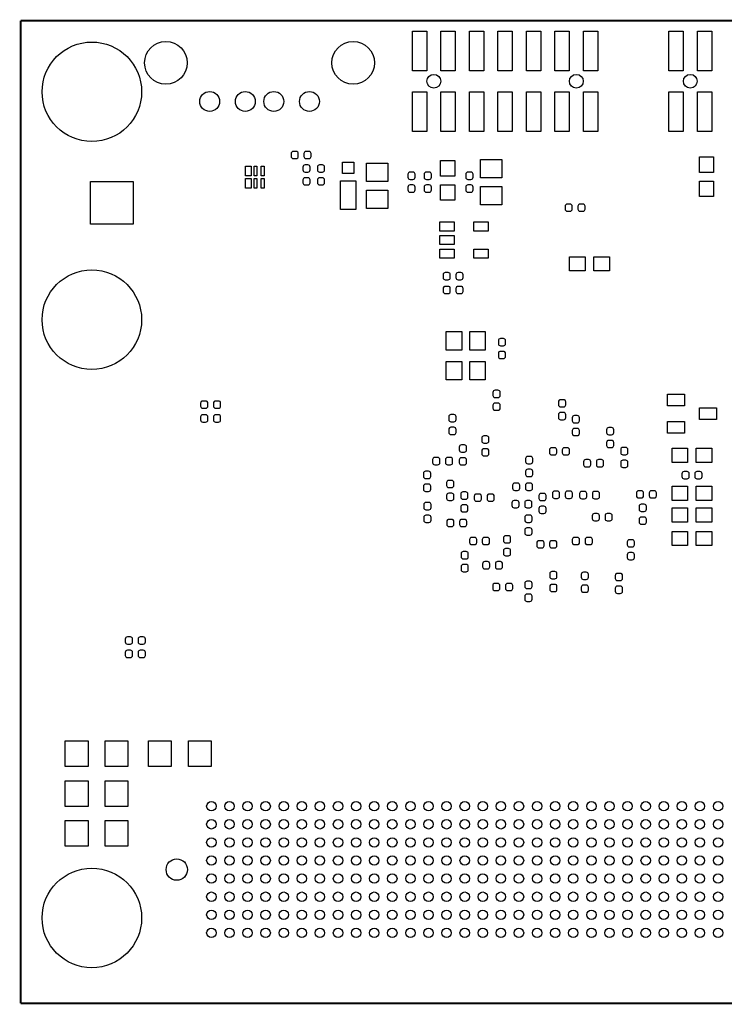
# Model space of a CAD drawing. Extents: x 0 to 180, y 0 to 69.
# Tile 1 of 3: x 0 to 49, y 0 to 69. Entities that reach past the tile are written whole.
import ezdxf

# ---------------------------------------------------------------- set-up
doc = ezdxf.new("R2010")
doc.units = 0
doc.layers.add('BG_OUTLINE', color=254, linetype='CONTINUOUS')
doc.layers.add('PIN_SOLDERMASK_TOP', color=231, linetype='CONTINUOUS')

msp = doc.modelspace()

# ---------------------------------------------------------------- linework, layer by layer
at = {"layer": 'BG_OUTLINE', "const_width": 0.127}
for points in [[(0, 69.000116), (0, 0)], [(96.999806, 69.000116), (0, 69.000116)], [(0, 0), (96.999806, 0)]]:
    msp.add_lwpolyline(points, dxfattribs=at)
at = {"layer": 'PIN_SOLDERMASK_TOP'}
for points in [[(27.491944, 68.25996), (28.507944, 68.25996), (28.507944, 65.46596), (27.491944, 65.46596)], [(29.49194, 68.25996), (30.50794, 68.25996), (30.50794, 65.46596), (29.49194, 65.46596)], [(31.491936, 68.25996), (32.507936, 68.25996), (32.507936, 65.46596), (31.491936, 65.46596)], [(33.491932, 68.25996), (34.507932, 68.25996), (34.507932, 65.46596), (33.491932, 65.46596)], [(35.491928, 68.25996), (36.507928, 68.25996), (36.507928, 65.46596), (35.491928, 65.46596)], [(37.491924, 68.25996), (38.507924, 68.25996), (38.507924, 65.46596), (37.491924, 65.46596)], [(39.49192, 68.25996), (40.50792, 68.25996), (40.50792, 65.46596), (39.49192, 65.46596)], [(45.491908, 68.25996), (46.507908, 68.25996), (46.507908, 65.46596), (45.491908, 65.46596)], [(47.491904, 68.25996), (48.507904, 68.25996), (48.507904, 65.46596), (47.491904, 65.46596)], [(27.491944, 64.010032), (28.507944, 64.010032), (28.507944, 61.216032), (27.491944, 61.216032)], [(29.49194, 64.010032), (30.50794, 64.010032), (30.50794, 61.216032), (29.49194, 61.216032)], [(31.491936, 64.010032), (32.507936, 64.010032), (32.507936, 61.216032), (31.491936, 61.216032)], [(33.491932, 64.010032), (34.507932, 64.010032), (34.507932, 61.216032), (33.491932, 61.216032)], [(35.491928, 64.010032), (36.507928, 64.010032), (36.507928, 61.216032), (35.491928, 61.216032)], [(37.491924, 64.010032), (38.507924, 64.010032), (38.507924, 61.216032), (37.491924, 61.216032)], [(39.49192, 64.010032), (40.50792, 64.010032), (40.50792, 61.216032), (39.49192, 61.216032)], [(45.491908, 64.010032), (46.507908, 64.010032), (46.507908, 61.216032), (45.491908, 61.216032)], [(47.491904, 64.010032), (48.507904, 64.010032), (48.507904, 61.216032), (47.491904, 61.216032)], [(16.187674, 58.791602), (16.187674, 58.105802), (15.781274, 58.105802), (15.781274, 58.791602)], [(16.5862, 58.791602), (16.5862, 58.105802), (16.383, 58.105802), (16.383, 58.791602)], [(17.086326, 58.791602), (17.086326, 58.105802), (16.883126, 58.105802), (16.883126, 58.791602)], [(23.3934, 58.256678), (22.5806, 58.256678), (22.5806, 59.069478), (23.3934, 59.069478)], [(25.7683, 57.70626), (24.2697, 57.70626), (24.2697, 59.00166), (25.7683, 59.00166)], [(30.4673, 58.088784), (29.4767, 58.088784), (29.4767, 59.180984), (30.4673, 59.180984)], [(33.7693, 57.96026), (32.2707, 57.96026), (32.2707, 59.25566), (33.7693, 59.25566)], [(47.6377, 59.434984), (48.6283, 59.434984), (48.6283, 58.342784), (47.6377, 58.342784)], [(4.9022, 54.7116), (4.9022, 57.7088), (7.8994, 57.7088), (7.8994, 54.7116)], [(16.187674, 57.921398), (16.187674, 57.235598), (15.781274, 57.235598), (15.781274, 57.921398)], [(16.5862, 57.921398), (16.5862, 57.235598), (16.383, 57.235598), (16.383, 57.921398)], [(17.086326, 57.921398), (17.086326, 57.235598), (16.883126, 57.235598), (16.883126, 57.921398)], [(23.5331, 55.74284), (22.4409, 55.74284), (22.4409, 57.74944), (23.5331, 57.74944)], [(30.4673, 56.389016), (29.4767, 56.389016), (29.4767, 57.481216), (30.4673, 57.481216)], [(47.6377, 57.735216), (48.6283, 57.735216), (48.6283, 56.643016), (47.6377, 56.643016)], [(25.7683, 55.80634), (24.2697, 55.80634), (24.2697, 57.10174), (25.7683, 57.10174)], [(33.7693, 56.06034), (32.2707, 56.06034), (32.2707, 57.35574), (33.7693, 57.35574)], [(29.4132, 54.22646), (29.4132, 54.86146), (30.4292, 54.86146), (30.4292, 54.22646)], [(31.8008, 54.22646), (31.8008, 54.86146), (32.8168, 54.86146), (32.8168, 54.22646)], [(29.4132, 53.2765), (29.4132, 53.9115), (30.4292, 53.9115), (30.4292, 53.2765)], [(29.4132, 52.32654), (29.4132, 52.96154), (30.4292, 52.96154), (30.4292, 52.32654)], [(31.8008, 52.32654), (31.8008, 52.96154), (32.8168, 52.96154), (32.8168, 52.32654)], [(38.531292, 51.435), (38.531292, 52.4256), (39.623492, 52.4256), (39.623492, 51.435)], [(40.23106, 51.435), (40.23106, 52.4256), (41.32326, 52.4256), (41.32326, 51.435)], [(29.870908, 47.163736), (30.963108, 47.163736), (30.963108, 45.868336), (29.870908, 45.868336)], [(31.520892, 47.163736), (32.613092, 47.163736), (32.613092, 45.868336), (31.520892, 45.868336)], [(29.870908, 45.063664), (30.963108, 45.063664), (30.963108, 43.768264), (29.870908, 43.768264)], [(31.520892, 45.063664), (32.613092, 45.063664), (32.613092, 43.768264), (31.520892, 43.768264)], [(45.3898, 42.76344), (46.5836, 42.76344), (46.5836, 41.95064), (45.3898, 41.95064)], [(47.6504, 41.8084), (48.8442, 41.8084), (48.8442, 40.9956), (47.6504, 40.9956)], [(45.3898, 40.85336), (46.5836, 40.85336), (46.5836, 40.04056), (45.3898, 40.04056)], [(45.721016, 37.9857), (45.721016, 38.9763), (46.813216, 38.9763), (46.813216, 37.9857)], [(47.420784, 37.9857), (47.420784, 38.9763), (48.512984, 38.9763), (48.512984, 37.9857)], [(46.813216, 36.3093), (46.813216, 35.3187), (45.721016, 35.3187), (45.721016, 36.3093)], [(48.512984, 36.3093), (48.512984, 35.3187), (47.420784, 35.3187), (47.420784, 36.3093)], [(46.813216, 34.7853), (46.813216, 33.7947), (45.721016, 33.7947), (45.721016, 34.7853)], [(48.512984, 34.7853), (48.512984, 33.7947), (47.420784, 33.7947), (47.420784, 34.7853)], [(46.813216, 33.1343), (46.813216, 32.1437), (45.721016, 32.1437), (45.721016, 33.1343)], [(48.512984, 33.1343), (48.512984, 32.1437), (47.420784, 32.1437), (47.420784, 33.1343)], [(3.133852, 16.6243), (3.133852, 18.4277), (4.734052, 18.4277), (4.734052, 16.6243)], [(5.933948, 16.6243), (5.933948, 18.4277), (7.534148, 18.4277), (7.534148, 16.6243)], [(10.576052, 18.4277), (10.576052, 16.6243), (8.975852, 16.6243), (8.975852, 18.4277)], [(13.376148, 18.4277), (13.376148, 16.6243), (11.775948, 16.6243), (11.775948, 18.4277)], [(3.133852, 13.8303), (3.133852, 15.6337), (4.734052, 15.6337), (4.734052, 13.8303)], [(5.933948, 13.8303), (5.933948, 15.6337), (7.534148, 15.6337), (7.534148, 13.8303)], [(3.133852, 11.0363), (3.133852, 12.8397), (4.734052, 12.8397), (4.734052, 11.0363)], [(5.933948, 11.0363), (5.933948, 12.8397), (7.534148, 12.8397), (7.534148, 11.0363)]]:
    msp.add_lwpolyline(points, close=True, dxfattribs=at)
for points in [[(18.98142, 59.4614, 0.414214), (19.13382, 59.309), (19.33702, 59.309, 0.414214), (19.48942, 59.4614), (19.48942, 59.6646, 0.414214), (19.33702, 59.817), (19.13382, 59.817, 0.414214), (18.98142, 59.6646)], [(19.88058, 59.4614, 0.414214), (20.03298, 59.309), (20.23618, 59.309, 0.414214), (20.38858, 59.4614), (20.38858, 59.6646, 0.414214), (20.23618, 59.817), (20.03298, 59.817, 0.414214), (19.88058, 59.6646)], [(19.9644, 58.86958, 0.414214), (19.812, 58.71718), (19.812, 58.51398, 0.414214), (19.9644, 58.36158), (20.1676, 58.36158, 0.414214), (20.32, 58.51398), (20.32, 58.71718, 0.414214), (20.1676, 58.86958)], [(20.9804, 58.86958, 0.414214), (20.828, 58.71718), (20.828, 58.51398, 0.414214), (20.9804, 58.36158), (21.1836, 58.36158, 0.414214), (21.336, 58.51398), (21.336, 58.71718, 0.414214), (21.1836, 58.86958)], [(27.5336, 57.85358, 0.414214), (27.686, 58.00598), (27.686, 58.20918, 0.414214), (27.5336, 58.36158), (27.3304, 58.36158, 0.414214), (27.178, 58.20918), (27.178, 58.00598, 0.414214), (27.3304, 57.85358)], [(28.6766, 57.85358, 0.414214), (28.829, 58.00598), (28.829, 58.20918, 0.414214), (28.6766, 58.36158), (28.4734, 58.36158, 0.414214), (28.321, 58.20918), (28.321, 58.00598, 0.414214), (28.4734, 57.85358)], [(31.5976, 57.85358, 0.414214), (31.75, 58.00598), (31.75, 58.20918, 0.414214), (31.5976, 58.36158), (31.3944, 58.36158, 0.414214), (31.242, 58.20918), (31.242, 58.00598, 0.414214), (31.3944, 57.85358)], [(19.9644, 57.97042, 0.414214), (19.812, 57.81802), (19.812, 57.61482, 0.414214), (19.9644, 57.46242), (20.1676, 57.46242, 0.414214), (20.32, 57.61482), (20.32, 57.81802, 0.414214), (20.1676, 57.97042)], [(20.9804, 57.97042, 0.414214), (20.828, 57.81802), (20.828, 57.61482, 0.414214), (20.9804, 57.46242), (21.1836, 57.46242, 0.414214), (21.336, 57.61482), (21.336, 57.81802, 0.414214), (21.1836, 57.97042)], [(27.5336, 56.95442, 0.414214), (27.686, 57.10682), (27.686, 57.31002, 0.414214), (27.5336, 57.46242), (27.3304, 57.46242, 0.414214), (27.178, 57.31002), (27.178, 57.10682, 0.414214), (27.3304, 56.95442)], [(28.6766, 56.95442, 0.414214), (28.829, 57.10682), (28.829, 57.31002, 0.414214), (28.6766, 57.46242), (28.4734, 57.46242, 0.414214), (28.321, 57.31002), (28.321, 57.10682, 0.414214), (28.4734, 56.95442)], [(31.5976, 56.95442, 0.414214), (31.75, 57.10682), (31.75, 57.31002, 0.414214), (31.5976, 57.46242), (31.3944, 57.46242, 0.414214), (31.242, 57.31002), (31.242, 57.10682, 0.414214), (31.3944, 56.95442)], [(38.207696, 55.7657, 0.414214), (38.360096, 55.6133), (38.563296, 55.6133, 0.414214), (38.715696, 55.7657), (38.715696, 55.9689, 0.414214), (38.563296, 56.1213), (38.360096, 56.1213, 0.414214), (38.207696, 55.9689)], [(39.106856, 55.7657, 0.414214), (39.259256, 55.6133), (39.462456, 55.6133, 0.414214), (39.614856, 55.7657), (39.614856, 55.9689, 0.414214), (39.462456, 56.1213), (39.259256, 56.1213, 0.414214), (39.106856, 55.9689)], [(29.64942, 50.9524, 0.414214), (29.80182, 50.8), (30.00502, 50.8, 0.414214), (30.15742, 50.9524), (30.15742, 51.1556, 0.414214), (30.00502, 51.308), (29.80182, 51.308, 0.414214), (29.64942, 51.1556)], [(30.54858, 50.9524, 0.414214), (30.70098, 50.8), (30.90418, 50.8, 0.414214), (31.05658, 50.9524), (31.05658, 51.1556, 0.414214), (30.90418, 51.308), (30.70098, 51.308, 0.414214), (30.54858, 51.1556)], [(30.15742, 50.1904, 0.414214), (30.00502, 50.3428), (29.80182, 50.3428, 0.414214), (29.64942, 50.1904), (29.64942, 49.9872, 0.414214), (29.80182, 49.8348), (30.00502, 49.8348, 0.414214), (30.15742, 49.9872)], [(31.05658, 50.1904, 0.414214), (30.90418, 50.3428), (30.70098, 50.3428, 0.414214), (30.54858, 50.1904), (30.54858, 49.9872, 0.414214), (30.70098, 49.8348), (30.90418, 49.8348, 0.414214), (31.05658, 49.9872)], [(33.6804, 46.67758, 0.414214), (33.528, 46.52518), (33.528, 46.32198, 0.414214), (33.6804, 46.16958), (33.8836, 46.16958, 0.414214), (34.036, 46.32198), (34.036, 46.52518, 0.414214), (33.8836, 46.67758)], [(33.6804, 45.77842, 0.414214), (33.528, 45.62602), (33.528, 45.42282, 0.414214), (33.6804, 45.27042), (33.8836, 45.27042, 0.414214), (34.036, 45.42282), (34.036, 45.62602, 0.414214), (33.8836, 45.77842)], [(33.2994, 43.04538, 0.414214), (33.147, 42.89298), (33.147, 42.68978, 0.414214), (33.2994, 42.53738), (33.5026, 42.53738, 0.414214), (33.655, 42.68978), (33.655, 42.89298, 0.414214), (33.5026, 43.04538)], [(13.13942, 42.1386, 0.414214), (12.98702, 42.291), (12.78382, 42.291, 0.414214), (12.63142, 42.1386), (12.63142, 41.9354, 0.414214), (12.78382, 41.783), (12.98702, 41.783, 0.414214), (13.13942, 41.9354)], [(14.03858, 42.1386, 0.414214), (13.88618, 42.291), (13.68298, 42.291, 0.414214), (13.53058, 42.1386), (13.53058, 41.9354, 0.414214), (13.68298, 41.783), (13.88618, 41.783, 0.414214), (14.03858, 41.9354)], [(37.8968, 42.38498, 0.414214), (37.7444, 42.23258), (37.7444, 42.02938, 0.414214), (37.8968, 41.87698), (38.1, 41.87698, 0.414214), (38.2524, 42.02938), (38.2524, 42.23258, 0.414214), (38.1, 42.38498)], [(33.2994, 42.14622, 0.414214), (33.147, 41.99382), (33.147, 41.79062, 0.414214), (33.2994, 41.63822), (33.5026, 41.63822, 0.414214), (33.655, 41.79062), (33.655, 41.99382, 0.414214), (33.5026, 42.14622)], [(37.8968, 41.48582, 0.414214), (37.7444, 41.33342), (37.7444, 41.13022, 0.414214), (37.8968, 40.97782), (38.1, 40.97782, 0.414214), (38.2524, 41.13022), (38.2524, 41.33342, 0.414214), (38.1, 41.48582)], [(13.13942, 41.1734, 0.414214), (12.98702, 41.3258), (12.78382, 41.3258, 0.414214), (12.63142, 41.1734), (12.63142, 40.9702, 0.414214), (12.78382, 40.8178), (12.98702, 40.8178, 0.414214), (13.13942, 40.9702)], [(14.03858, 41.1734, 0.414214), (13.88618, 41.3258), (13.68298, 41.3258, 0.414214), (13.53058, 41.1734), (13.53058, 40.9702, 0.414214), (13.68298, 40.8178), (13.88618, 40.8178, 0.414214), (14.03858, 40.9702)], [(30.2006, 41.34358, 0.414214), (30.0482, 41.19118), (30.0482, 40.98798, 0.414214), (30.2006, 40.83558), (30.4038, 40.83558, 0.414214), (30.5562, 40.98798), (30.5562, 41.19118, 0.414214), (30.4038, 41.34358)], [(38.862, 41.26738, 0.414214), (38.7096, 41.11498), (38.7096, 40.91178, 0.414214), (38.862, 40.75938), (39.0652, 40.75938, 0.414214), (39.2176, 40.91178), (39.2176, 41.11498, 0.414214), (39.0652, 41.26738)], [(30.2006, 40.44442, 0.414214), (30.0482, 40.29202), (30.0482, 40.08882, 0.414214), (30.2006, 39.93642), (30.4038, 39.93642, 0.414214), (30.5562, 40.08882), (30.5562, 40.29202, 0.414214), (30.4038, 40.44442)], [(38.862, 40.36822, 0.414214), (38.7096, 40.21582), (38.7096, 40.01262, 0.414214), (38.862, 39.86022), (39.0652, 39.86022, 0.414214), (39.2176, 40.01262), (39.2176, 40.21582, 0.414214), (39.0652, 40.36822)], [(41.4782, 39.92118, 0.414214), (41.6306, 40.07358), (41.6306, 40.27678, 0.414214), (41.4782, 40.42918), (41.275, 40.42918, 0.414214), (41.1226, 40.27678), (41.1226, 40.07358, 0.414214), (41.275, 39.92118)], [(32.512, 39.84498, 0.414214), (32.3596, 39.69258), (32.3596, 39.48938, 0.414214), (32.512, 39.33698), (32.7152, 39.33698, 0.414214), (32.8676, 39.48938), (32.8676, 39.69258, 0.414214), (32.7152, 39.84498)], [(41.4782, 39.02202, 0.414214), (41.6306, 39.17442), (41.6306, 39.37762, 0.414214), (41.4782, 39.53002), (41.275, 39.53002, 0.414214), (41.1226, 39.37762), (41.1226, 39.17442, 0.414214), (41.275, 39.02202)], [(31.1404, 38.70198, 0.414214), (31.2928, 38.85438), (31.2928, 39.05758, 0.414214), (31.1404, 39.20998), (30.9372, 39.20998, 0.414214), (30.7848, 39.05758), (30.7848, 38.85438, 0.414214), (30.9372, 38.70198)], [(32.512, 38.94582, 0.414214), (32.3596, 38.79342), (32.3596, 38.59022, 0.414214), (32.512, 38.43782), (32.7152, 38.43782, 0.414214), (32.8676, 38.59022), (32.8676, 38.79342, 0.414214), (32.7152, 38.94582)], [(37.62502, 38.862, 0.414214), (37.47262, 39.0144), (37.26942, 39.0144, 0.414214), (37.11702, 38.862), (37.11702, 38.6588, 0.414214), (37.26942, 38.5064), (37.47262, 38.5064, 0.414214), (37.62502, 38.6588)], [(38.52418, 38.862, 0.414214), (38.37178, 39.0144), (38.16858, 39.0144, 0.414214), (38.01618, 38.862), (38.01618, 38.6588, 0.414214), (38.16858, 38.5064), (38.37178, 38.5064, 0.414214), (38.52418, 38.6588)], [(42.4688, 38.52418, 0.414214), (42.6212, 38.67658), (42.6212, 38.87978, 0.414214), (42.4688, 39.03218), (42.2656, 39.03218, 0.414214), (42.1132, 38.87978), (42.1132, 38.67658, 0.414214), (42.2656, 38.52418)], [(29.42082, 38.1762, 0.414214), (29.26842, 38.3286), (29.06522, 38.3286, 0.414214), (28.91282, 38.1762), (28.91282, 37.973, 0.414214), (29.06522, 37.8206), (29.26842, 37.8206, 0.414214), (29.42082, 37.973)], [(30.31998, 38.1762, 0.414214), (30.16758, 38.3286), (29.96438, 38.3286, 0.414214), (29.81198, 38.1762), (29.81198, 37.973, 0.414214), (29.96438, 37.8206), (30.16758, 37.8206, 0.414214), (30.31998, 37.973)], [(31.1404, 37.80282, 0.414214), (31.2928, 37.95522), (31.2928, 38.15842, 0.414214), (31.1404, 38.31082), (30.9372, 38.31082, 0.414214), (30.7848, 38.15842), (30.7848, 37.95522, 0.414214), (30.9372, 37.80282)], [(35.7886, 37.88918, 0.414214), (35.941, 38.04158), (35.941, 38.24478, 0.414214), (35.7886, 38.39718), (35.5854, 38.39718, 0.414214), (35.433, 38.24478), (35.433, 38.04158, 0.414214), (35.5854, 37.88918)], [(40.01262, 38.0238, 0.414214), (39.86022, 38.1762), (39.65702, 38.1762, 0.414214), (39.50462, 38.0238), (39.50462, 37.8206, 0.414214), (39.65702, 37.6682), (39.86022, 37.6682, 0.414214), (40.01262, 37.8206)], [(40.91178, 38.0238, 0.414214), (40.75938, 38.1762), (40.55618, 38.1762, 0.414214), (40.40378, 38.0238), (40.40378, 37.8206, 0.414214), (40.55618, 37.6682), (40.75938, 37.6682, 0.414214), (40.91178, 37.8206)], [(42.4688, 37.62502, 0.414214), (42.6212, 37.77742), (42.6212, 37.98062, 0.414214), (42.4688, 38.13302), (42.2656, 38.13302, 0.414214), (42.1132, 37.98062), (42.1132, 37.77742, 0.414214), (42.2656, 37.62502)], [(28.6258, 36.84778, 0.414214), (28.7782, 37.00018), (28.7782, 37.20338, 0.414214), (28.6258, 37.35578), (28.4226, 37.35578, 0.414214), (28.2702, 37.20338), (28.2702, 37.00018, 0.414214), (28.4226, 36.84778)], [(35.7886, 36.99002, 0.414214), (35.941, 37.14242), (35.941, 37.34562, 0.414214), (35.7886, 37.49802), (35.5854, 37.49802, 0.414214), (35.433, 37.34562), (35.433, 37.14242, 0.414214), (35.5854, 36.99002)], [(46.41342, 36.9824, 0.414214), (46.56582, 36.83), (46.76902, 36.83, 0.414214), (46.92142, 36.9824), (46.92142, 37.1856, 0.414214), (46.76902, 37.338), (46.56582, 37.338, 0.414214), (46.41342, 37.1856)], [(47.31258, 36.9824, 0.414214), (47.46498, 36.83), (47.66818, 36.83, 0.414214), (47.82058, 36.9824), (47.82058, 37.1856, 0.414214), (47.66818, 37.338), (47.46498, 37.338, 0.414214), (47.31258, 37.1856)], [(30.2514, 36.21278, 0.414214), (30.4038, 36.36518), (30.4038, 36.56838, 0.414214), (30.2514, 36.72078), (30.0482, 36.72078, 0.414214), (29.8958, 36.56838), (29.8958, 36.36518, 0.414214), (30.0482, 36.21278)], [(28.6258, 35.94862, 0.414214), (28.7782, 36.10102), (28.7782, 36.30422, 0.414214), (28.6258, 36.45662), (28.4226, 36.45662, 0.414214), (28.2702, 36.30422), (28.2702, 36.10102, 0.414214), (28.4226, 35.94862)], [(35.03422, 36.3728, 0.414214), (34.88182, 36.5252), (34.67862, 36.5252, 0.414214), (34.52622, 36.3728), (34.52622, 36.1696, 0.414214), (34.67862, 36.0172), (34.88182, 36.0172, 0.414214), (35.03422, 36.1696)], [(35.93338, 36.3728, 0.414214), (35.78098, 36.5252), (35.57778, 36.5252, 0.414214), (35.42538, 36.3728), (35.42538, 36.1696, 0.414214), (35.57778, 36.0172), (35.78098, 36.0172, 0.414214), (35.93338, 36.1696)], [(37.32022, 35.6108, 0.414214), (37.47262, 35.4584), (37.67582, 35.4584, 0.414214), (37.82822, 35.6108), (37.82822, 35.814, 0.414214), (37.67582, 35.9664), (37.47262, 35.9664, 0.414214), (37.32022, 35.814)], [(38.21938, 35.6108, 0.414214), (38.37178, 35.4584), (38.57498, 35.4584, 0.414214), (38.72738, 35.6108), (38.72738, 35.814, 0.414214), (38.57498, 35.9664), (38.37178, 35.9664, 0.414214), (38.21938, 35.814)], [(43.21302, 35.6362, 0.414214), (43.36542, 35.4838), (43.56862, 35.4838, 0.414214), (43.72102, 35.6362), (43.72102, 35.8394, 0.414214), (43.56862, 35.9918), (43.36542, 35.9918, 0.414214), (43.21302, 35.8394)], [(44.11218, 35.6362, 0.414214), (44.26458, 35.4838), (44.46778, 35.4838, 0.414214), (44.62018, 35.6362), (44.62018, 35.8394, 0.414214), (44.46778, 35.9918), (44.26458, 35.9918, 0.414214), (44.11218, 35.8394)], [(30.2514, 35.31362, 0.414214), (30.4038, 35.46602), (30.4038, 35.66922, 0.414214), (30.2514, 35.82162), (30.0482, 35.82162, 0.414214), (29.8958, 35.66922), (29.8958, 35.46602, 0.414214), (30.0482, 35.31362)], [(31.242, 35.39998, 0.414214), (31.3944, 35.55238), (31.3944, 35.75558, 0.414214), (31.242, 35.90798), (31.0388, 35.90798, 0.414214), (30.8864, 35.75558), (30.8864, 35.55238, 0.414214), (31.0388, 35.39998)], [(31.83382, 35.4076, 0.414214), (31.98622, 35.2552), (32.18942, 35.2552, 0.414214), (32.34182, 35.4076), (32.34182, 35.6108, 0.414214), (32.18942, 35.7632), (31.98622, 35.7632, 0.414214), (31.83382, 35.6108)], [(32.73298, 35.4076, 0.414214), (32.88538, 35.2552), (33.08858, 35.2552, 0.414214), (33.24098, 35.4076), (33.24098, 35.6108, 0.414214), (33.08858, 35.7632), (32.88538, 35.7632, 0.414214), (32.73298, 35.6108)], [(34.98342, 35.1536, 0.414214), (34.83102, 35.306), (34.62782, 35.306, 0.414214), (34.47542, 35.1536), (34.47542, 34.9504, 0.414214), (34.62782, 34.798), (34.83102, 34.798, 0.414214), (34.98342, 34.9504)], [(35.88258, 35.1536, 0.414214), (35.73018, 35.306), (35.52698, 35.306, 0.414214), (35.37458, 35.1536), (35.37458, 34.9504, 0.414214), (35.52698, 34.798), (35.73018, 34.798, 0.414214), (35.88258, 34.9504)], [(36.5252, 35.80638, 0.414214), (36.3728, 35.65398), (36.3728, 35.45078, 0.414214), (36.5252, 35.29838), (36.7284, 35.29838, 0.414214), (36.8808, 35.45078), (36.8808, 35.65398, 0.414214), (36.7284, 35.80638)], [(39.22522, 35.5854, 0.414214), (39.37762, 35.433), (39.58082, 35.433, 0.414214), (39.73322, 35.5854), (39.73322, 35.7886, 0.414214), (39.58082, 35.941), (39.37762, 35.941, 0.414214), (39.22522, 35.7886)], [(40.12438, 35.5854, 0.414214), (40.27678, 35.433), (40.47998, 35.433, 0.414214), (40.63238, 35.5854), (40.63238, 35.7886, 0.414214), (40.47998, 35.941), (40.27678, 35.941, 0.414214), (40.12438, 35.7886)], [(28.6512, 34.66338, 0.414214), (28.8036, 34.81578), (28.8036, 35.01898, 0.414214), (28.6512, 35.17138), (28.448, 35.17138, 0.414214), (28.2956, 35.01898), (28.2956, 34.81578, 0.414214), (28.448, 34.66338)], [(31.242, 34.50082, 0.414214), (31.3944, 34.65322), (31.3944, 34.85642, 0.414214), (31.242, 35.00882), (31.0388, 35.00882, 0.414214), (30.8864, 34.85642), (30.8864, 34.65322, 0.414214), (31.0388, 34.50082)], [(36.5252, 34.90722, 0.414214), (36.3728, 34.75482), (36.3728, 34.55162, 0.414214), (36.5252, 34.39922), (36.7284, 34.39922, 0.414214), (36.8808, 34.55162), (36.8808, 34.75482, 0.414214), (36.7284, 34.90722)], [(43.7642, 34.53638, 0.414214), (43.9166, 34.68878), (43.9166, 34.89198, 0.414214), (43.7642, 35.04438), (43.561, 35.04438, 0.414214), (43.4086, 34.89198), (43.4086, 34.68878, 0.414214), (43.561, 34.53638)], [(28.6512, 33.76422, 0.414214), (28.8036, 33.91662), (28.8036, 34.11982, 0.414214), (28.6512, 34.27222), (28.448, 34.27222, 0.414214), (28.2956, 34.11982), (28.2956, 33.91662, 0.414214), (28.448, 33.76422)], [(29.90342, 33.6296, 0.414214), (30.05582, 33.4772), (30.25902, 33.4772, 0.414214), (30.41142, 33.6296), (30.41142, 33.8328, 0.414214), (30.25902, 33.9852), (30.05582, 33.9852, 0.414214), (29.90342, 33.8328)], [(30.80258, 33.6296, 0.414214), (30.95498, 33.4772), (31.15818, 33.4772, 0.414214), (31.31058, 33.6296), (31.31058, 33.8328, 0.414214), (31.15818, 33.9852), (30.95498, 33.9852, 0.414214), (30.80258, 33.8328)], [(35.7378, 33.77438, 0.414214), (35.8902, 33.92678), (35.8902, 34.12998, 0.414214), (35.7378, 34.28238), (35.5346, 34.28238, 0.414214), (35.3822, 34.12998), (35.3822, 33.92678, 0.414214), (35.5346, 33.77438)], [(40.62222, 34.2392, 0.414214), (40.46982, 34.3916), (40.26662, 34.3916, 0.414214), (40.11422, 34.2392), (40.11422, 34.036, 0.414214), (40.26662, 33.8836), (40.46982, 33.8836, 0.414214), (40.62222, 34.036)], [(41.52138, 34.2392, 0.414214), (41.36898, 34.3916), (41.16578, 34.3916, 0.414214), (41.01338, 34.2392), (41.01338, 34.036, 0.414214), (41.16578, 33.8836), (41.36898, 33.8836, 0.414214), (41.52138, 34.036)], [(43.7642, 33.63722, 0.414214), (43.9166, 33.78962), (43.9166, 33.99282, 0.414214), (43.7642, 34.14522), (43.561, 34.14522, 0.414214), (43.4086, 33.99282), (43.4086, 33.78962, 0.414214), (43.561, 33.63722)], [(35.7378, 32.87522, 0.414214), (35.8902, 33.02762), (35.8902, 33.23082, 0.414214), (35.7378, 33.38322), (35.5346, 33.38322, 0.414214), (35.3822, 33.23082), (35.3822, 33.02762, 0.414214), (35.5346, 32.87522)], [(31.50362, 32.3596, 0.414214), (31.65602, 32.2072), (31.85922, 32.2072, 0.414214), (32.01162, 32.3596), (32.01162, 32.5628, 0.414214), (31.85922, 32.7152), (31.65602, 32.7152, 0.414214), (31.50362, 32.5628)], [(32.40278, 32.3596, 0.414214), (32.55518, 32.2072), (32.75838, 32.2072, 0.414214), (32.91078, 32.3596), (32.91078, 32.5628, 0.414214), (32.75838, 32.7152), (32.55518, 32.7152, 0.414214), (32.40278, 32.5628)], [(34.2392, 32.32658, 0.414214), (34.3916, 32.47898), (34.3916, 32.68218, 0.414214), (34.2392, 32.83458), (34.036, 32.83458, 0.414214), (33.8836, 32.68218), (33.8836, 32.47898, 0.414214), (34.036, 32.32658)], [(38.71722, 32.3596, 0.414214), (38.86962, 32.2072), (39.07282, 32.2072, 0.414214), (39.22522, 32.3596), (39.22522, 32.5628, 0.414214), (39.07282, 32.7152), (38.86962, 32.7152, 0.414214), (38.71722, 32.5628)], [(39.61638, 32.3596, 0.414214), (39.76878, 32.2072), (39.97198, 32.2072, 0.414214), (40.12438, 32.3596), (40.12438, 32.5628, 0.414214), (39.97198, 32.7152), (39.76878, 32.7152, 0.414214), (39.61638, 32.5628)], [(42.926, 32.04718, 0.414214), (43.0784, 32.19958), (43.0784, 32.40278, 0.414214), (42.926, 32.55518), (42.7228, 32.55518, 0.414214), (42.5704, 32.40278), (42.5704, 32.19958, 0.414214), (42.7228, 32.04718)], [(34.2392, 31.42742, 0.414214), (34.3916, 31.57982), (34.3916, 31.78302, 0.414214), (34.2392, 31.93542), (34.036, 31.93542, 0.414214), (33.8836, 31.78302), (33.8836, 31.57982, 0.414214), (34.036, 31.42742)], [(36.73602, 32.3342, 0.414214), (36.58362, 32.4866), (36.38042, 32.4866, 0.414214), (36.22802, 32.3342), (36.22802, 32.131, 0.414214), (36.38042, 31.9786), (36.58362, 31.9786, 0.414214), (36.73602, 32.131)], [(37.63518, 32.3342, 0.414214), (37.48278, 32.4866), (37.27958, 32.4866, 0.414214), (37.12718, 32.3342), (37.12718, 32.131, 0.414214), (37.27958, 31.9786), (37.48278, 31.9786, 0.414214), (37.63518, 32.131)], [(31.2674, 31.20898, 0.414214), (31.4198, 31.36138), (31.4198, 31.56458, 0.414214), (31.2674, 31.71698), (31.0642, 31.71698, 0.414214), (30.9118, 31.56458), (30.9118, 31.36138, 0.414214), (31.0642, 31.20898)], [(42.926, 31.14802, 0.414214), (43.0784, 31.30042), (43.0784, 31.50362, 0.414214), (42.926, 31.65602), (42.7228, 31.65602, 0.414214), (42.5704, 31.50362), (42.5704, 31.30042, 0.414214), (42.7228, 31.14802)], [(31.2674, 30.30982, 0.414214), (31.4198, 30.46222), (31.4198, 30.66542, 0.414214), (31.2674, 30.81782), (31.0642, 30.81782, 0.414214), (30.9118, 30.66542), (30.9118, 30.46222, 0.414214), (31.0642, 30.30982)], [(32.92602, 30.861, 0.414214), (32.77362, 31.0134), (32.57042, 31.0134, 0.414214), (32.41802, 30.861), (32.41802, 30.6578, 0.414214), (32.57042, 30.5054), (32.77362, 30.5054, 0.414214), (32.92602, 30.6578)], [(33.82518, 30.861, 0.414214), (33.67278, 31.0134), (33.46958, 31.0134, 0.414214), (33.31718, 30.861), (33.31718, 30.6578, 0.414214), (33.46958, 30.5054), (33.67278, 30.5054, 0.414214), (33.82518, 30.6578)], [(37.4904, 29.81198, 0.414214), (37.6428, 29.96438), (37.6428, 30.16758, 0.414214), (37.4904, 30.31998), (37.2872, 30.31998, 0.414214), (37.1348, 30.16758), (37.1348, 29.96438, 0.414214), (37.2872, 29.81198)], [(39.497, 30.26918, 0.414214), (39.3446, 30.11678), (39.3446, 29.91358, 0.414214), (39.497, 29.76118), (39.7002, 29.76118, 0.414214), (39.8526, 29.91358), (39.8526, 30.11678, 0.414214), (39.7002, 30.26918)], [(42.0878, 29.68498, 0.414214), (42.2402, 29.83738), (42.2402, 30.04058, 0.414214), (42.0878, 30.19298), (41.8846, 30.19298, 0.414214), (41.7322, 30.04058), (41.7322, 29.83738, 0.414214), (41.8846, 29.68498)], [(33.63722, 29.337, 0.414214), (33.48482, 29.4894), (33.28162, 29.4894, 0.414214), (33.12922, 29.337), (33.12922, 29.1338, 0.414214), (33.28162, 28.9814), (33.48482, 28.9814, 0.414214), (33.63722, 29.1338)], [(34.53638, 29.337, 0.414214), (34.38398, 29.4894), (34.18078, 29.4894, 0.414214), (34.02838, 29.337), (34.02838, 29.1338, 0.414214), (34.18078, 28.9814), (34.38398, 28.9814, 0.414214), (34.53638, 29.1338)], [(35.7378, 29.12618, 0.414214), (35.8902, 29.27858), (35.8902, 29.48178, 0.414214), (35.7378, 29.63418), (35.5346, 29.63418, 0.414214), (35.3822, 29.48178), (35.3822, 29.27858, 0.414214), (35.5346, 29.12618)], [(37.4904, 28.91282, 0.414214), (37.6428, 29.06522), (37.6428, 29.26842, 0.414214), (37.4904, 29.42082), (37.2872, 29.42082, 0.414214), (37.1348, 29.26842), (37.1348, 29.06522, 0.414214), (37.2872, 28.91282)], [(39.497, 29.37002, 0.414214), (39.3446, 29.21762), (39.3446, 29.01442, 0.414214), (39.497, 28.86202), (39.7002, 28.86202, 0.414214), (39.8526, 29.01442), (39.8526, 29.21762, 0.414214), (39.7002, 29.37002)], [(42.0878, 28.78582, 0.414214), (42.2402, 28.93822), (42.2402, 29.14142, 0.414214), (42.0878, 29.29382), (41.8846, 29.29382, 0.414214), (41.7322, 29.14142), (41.7322, 28.93822, 0.414214), (41.8846, 28.78582)], [(35.7378, 28.22702, 0.414214), (35.8902, 28.37942), (35.8902, 28.58262, 0.414214), (35.7378, 28.73502), (35.5346, 28.73502, 0.414214), (35.3822, 28.58262), (35.3822, 28.37942, 0.414214), (35.5346, 28.22702)], [(7.85622, 25.5778, 0.414214), (7.70382, 25.7302), (7.50062, 25.7302, 0.414214), (7.34822, 25.5778), (7.34822, 25.3746, 0.414214), (7.50062, 25.2222), (7.70382, 25.2222, 0.414214), (7.85622, 25.3746)], [(8.75538, 25.5778, 0.414214), (8.60298, 25.7302), (8.39978, 25.7302, 0.414214), (8.24738, 25.5778), (8.24738, 25.3746, 0.414214), (8.39978, 25.2222), (8.60298, 25.2222, 0.414214), (8.75538, 25.3746)], [(7.85622, 24.638, 0.414214), (7.70382, 24.7904), (7.50062, 24.7904, 0.414214), (7.34822, 24.638), (7.34822, 24.4348, 0.414214), (7.50062, 24.2824), (7.70382, 24.2824, 0.414214), (7.85622, 24.4348)], [(8.75538, 24.638, 0.414214), (8.60298, 24.7904), (8.39978, 24.7904, 0.414214), (8.24738, 24.638), (8.24738, 24.4348, 0.414214), (8.39978, 24.2824), (8.60298, 24.2824, 0.414214), (8.75538, 24.4348)]]:
    msp.add_lwpolyline(points, format="xyb", close=True, dxfattribs=at)
for centre, radius in [((4.99999, 64.000126), 3.4925), ((10.199116, 66.032126), 1.4986), ((23.339044, 66.032126), 1.4986), ((28.999942, 64.737996), 0.4826), ((38.999922, 64.737996), 0.4826), ((46.999906, 64.737996), 0.4826), ((13.26896, 63.3222), 0.6985), ((15.769082, 63.3222), 0.6985), ((17.769078, 63.3222), 0.6985), ((20.2692, 63.3222), 0.6985), ((4.99999, 47.999904), 3.4925), ((13.386054, 13.842746), 0.3302), ((14.656054, 13.842746), 0.3302), ((15.926054, 13.842746), 0.3302), ((17.196054, 13.842746), 0.3302), ((18.466054, 13.842746), 0.3302), ((19.736054, 13.842746), 0.3302), ((21.006054, 13.842746), 0.3302), ((22.276054, 13.842746), 0.3302), ((23.546054, 13.842746), 0.3302), ((24.816054, 13.842746), 0.3302), ((26.086054, 13.842746), 0.3302), ((27.356054, 13.842746), 0.3302), ((28.626054, 13.842746), 0.3302), ((29.896054, 13.842746), 0.3302), ((31.166054, 13.842746), 0.3302), ((32.436054, 13.842746), 0.3302), ((33.706054, 13.842746), 0.3302), ((34.976054, 13.842746), 0.3302), ((36.246054, 13.842746), 0.3302), ((37.516054, 13.842746), 0.3302), ((38.786054, 13.842746), 0.3302), ((40.056054, 13.842746), 0.3302), ((41.326054, 13.842746), 0.3302), ((42.596054, 13.842746), 0.3302), ((43.866054, 13.842746), 0.3302), ((45.136054, 13.842746), 0.3302), ((46.406054, 13.842746), 0.3302), ((47.676054, 13.842746), 0.3302), ((48.946054, 13.842746), 0.3302), ((13.386054, 12.572746), 0.3302), ((14.656054, 12.572746), 0.3302), ((15.926054, 12.572746), 0.3302), ((17.196054, 12.572746), 0.3302), ((18.466054, 12.572746), 0.3302), ((19.736054, 12.572746), 0.3302), ((21.006054, 12.572746), 0.3302), ((22.276054, 12.572746), 0.3302), ((23.546054, 12.572746), 0.3302), ((24.816054, 12.572746), 0.3302), ((26.086054, 12.572746), 0.3302), ((27.356054, 12.572746), 0.3302), ((28.626054, 12.572746), 0.3302), ((29.896054, 12.572746), 0.3302), ((31.166054, 12.572746), 0.3302), ((32.436054, 12.572746), 0.3302), ((33.706054, 12.572746), 0.3302), ((34.976054, 12.572746), 0.3302), ((36.246054, 12.572746), 0.3302), ((37.516054, 12.572746), 0.3302), ((38.786054, 12.572746), 0.3302), ((40.056054, 12.572746), 0.3302), ((41.326054, 12.572746), 0.3302), ((42.596054, 12.572746), 0.3302), ((43.866054, 12.572746), 0.3302), ((45.136054, 12.572746), 0.3302), ((46.406054, 12.572746), 0.3302), ((47.676054, 12.572746), 0.3302), ((48.946054, 12.572746), 0.3302), ((13.386054, 11.302746), 0.3302), ((14.656054, 11.302746), 0.3302), ((15.926054, 11.302746), 0.3302), ((17.196054, 11.302746), 0.3302), ((18.466054, 11.302746), 0.3302), ((19.736054, 11.302746), 0.3302), ((21.006054, 11.302746), 0.3302), ((22.276054, 11.302746), 0.3302), ((23.546054, 11.302746), 0.3302), ((24.816054, 11.302746), 0.3302), ((26.086054, 11.302746), 0.3302), ((27.356054, 11.302746), 0.3302), ((28.626054, 11.302746), 0.3302), ((29.896054, 11.302746), 0.3302), ((31.166054, 11.302746), 0.3302), ((32.436054, 11.302746), 0.3302), ((33.706054, 11.302746), 0.3302), ((34.976054, 11.302746), 0.3302), ((36.246054, 11.302746), 0.3302), ((37.516054, 11.302746), 0.3302), ((38.786054, 11.302746), 0.3302), ((40.056054, 11.302746), 0.3302), ((41.326054, 11.302746), 0.3302), ((42.596054, 11.302746), 0.3302), ((43.866054, 11.302746), 0.3302), ((45.136054, 11.302746), 0.3302), ((46.406054, 11.302746), 0.3302), ((47.676054, 11.302746), 0.3302), ((48.946054, 11.302746), 0.3302), ((10.961116, 9.397746), 0.7493), ((13.386054, 10.032746), 0.3302), ((14.656054, 10.032746), 0.3302), ((15.926054, 10.032746), 0.3302), ((17.196054, 10.032746), 0.3302), ((18.466054, 10.032746), 0.3302), ((19.736054, 10.032746), 0.3302), ((21.006054, 10.032746), 0.3302), ((22.276054, 10.032746), 0.3302), ((23.546054, 10.032746), 0.3302), ((24.816054, 10.032746), 0.3302), ((26.086054, 10.032746), 0.3302), ((27.356054, 10.032746), 0.3302), ((28.626054, 10.032746), 0.3302), ((29.896054, 10.032746), 0.3302), ((31.166054, 10.032746), 0.3302), ((32.436054, 10.032746), 0.3302), ((33.706054, 10.032746), 0.3302), ((34.976054, 10.032746), 0.3302), ((36.246054, 10.032746), 0.3302), ((37.516054, 10.032746), 0.3302), ((38.786054, 10.032746), 0.3302), ((40.056054, 10.032746), 0.3302), ((41.326054, 10.032746), 0.3302), ((42.596054, 10.032746), 0.3302), ((43.866054, 10.032746), 0.3302), ((45.136054, 10.032746), 0.3302), ((46.406054, 10.032746), 0.3302), ((47.676054, 10.032746), 0.3302), ((48.946054, 10.032746), 0.3302), ((4.99999, 5.999988), 3.4925), ((13.386054, 8.762746), 0.3302), ((14.656054, 8.762746), 0.3302), ((15.926054, 8.762746), 0.3302), ((17.196054, 8.762746), 0.3302), ((18.466054, 8.762746), 0.3302), ((19.736054, 8.762746), 0.3302), ((21.006054, 8.762746), 0.3302), ((22.276054, 8.762746), 0.3302), ((23.546054, 8.762746), 0.3302), ((24.816054, 8.762746), 0.3302), ((26.086054, 8.762746), 0.3302), ((27.356054, 8.762746), 0.3302), ((28.626054, 8.762746), 0.3302), ((29.896054, 8.762746), 0.3302), ((31.166054, 8.762746), 0.3302), ((32.436054, 8.762746), 0.3302), ((33.706054, 8.762746), 0.3302), ((34.976054, 8.762746), 0.3302), ((36.246054, 8.762746), 0.3302), ((37.516054, 8.762746), 0.3302), ((38.786054, 8.762746), 0.3302), ((40.056054, 8.762746), 0.3302), ((41.326054, 8.762746), 0.3302), ((42.596054, 8.762746), 0.3302), ((43.866054, 8.762746), 0.3302), ((45.136054, 8.762746), 0.3302), ((46.406054, 8.762746), 0.3302), ((47.676054, 8.762746), 0.3302), ((48.946054, 8.762746), 0.3302), ((13.386054, 7.492746), 0.3302), ((14.656054, 7.492746), 0.3302), ((15.926054, 7.492746), 0.3302), ((17.196054, 7.492746), 0.3302), ((18.466054, 7.492746), 0.3302), ((19.736054, 7.492746), 0.3302), ((21.006054, 7.492746), 0.3302), ((22.276054, 7.492746), 0.3302), ((23.546054, 7.492746), 0.3302), ((24.816054, 7.492746), 0.3302), ((26.086054, 7.492746), 0.3302), ((27.356054, 7.492746), 0.3302), ((28.626054, 7.492746), 0.3302), ((29.896054, 7.492746), 0.3302), ((31.166054, 7.492746), 0.3302), ((32.436054, 7.492746), 0.3302), ((33.706054, 7.492746), 0.3302), ((34.976054, 7.492746), 0.3302), ((36.246054, 7.492746), 0.3302), ((37.516054, 7.492746), 0.3302), ((38.786054, 7.492746), 0.3302), ((40.056054, 7.492746), 0.3302), ((41.326054, 7.492746), 0.3302), ((42.596054, 7.492746), 0.3302), ((43.866054, 7.492746), 0.3302), ((45.136054, 7.492746), 0.3302), ((46.406054, 7.492746), 0.3302), ((47.676054, 7.492746), 0.3302), ((48.946054, 7.492746), 0.3302), ((13.386054, 6.222746), 0.3302), ((14.656054, 6.222746), 0.3302), ((15.926054, 6.222746), 0.3302), ((17.196054, 6.222746), 0.3302), ((18.466054, 6.222746), 0.3302), ((19.736054, 6.222746), 0.3302), ((21.006054, 6.222746), 0.3302), ((22.276054, 6.222746), 0.3302), ((23.546054, 6.222746), 0.3302), ((24.816054, 6.222746), 0.3302), ((26.086054, 6.222746), 0.3302), ((27.356054, 6.222746), 0.3302), ((28.626054, 6.222746), 0.3302), ((29.896054, 6.222746), 0.3302), ((31.166054, 6.222746), 0.3302), ((32.436054, 6.222746), 0.3302), ((33.706054, 6.222746), 0.3302), ((34.976054, 6.222746), 0.3302), ((36.246054, 6.222746), 0.3302), ((37.516054, 6.222746), 0.3302), ((38.786054, 6.222746), 0.3302), ((40.056054, 6.222746), 0.3302), ((41.326054, 6.222746), 0.3302), ((42.596054, 6.222746), 0.3302), ((43.866054, 6.222746), 0.3302), ((45.136054, 6.222746), 0.3302), ((46.406054, 6.222746), 0.3302), ((47.676054, 6.222746), 0.3302), ((48.946054, 6.222746), 0.3302), ((13.386054, 4.952746), 0.3302), ((14.656054, 4.952746), 0.3302), ((15.926054, 4.952746), 0.3302), ((17.196054, 4.952746), 0.3302), ((18.466054, 4.952746), 0.3302), ((19.736054, 4.952746), 0.3302), ((21.006054, 4.952746), 0.3302), ((22.276054, 4.952746), 0.3302), ((23.546054, 4.952746), 0.3302), ((24.816054, 4.952746), 0.3302), ((26.086054, 4.952746), 0.3302), ((27.356054, 4.952746), 0.3302), ((28.626054, 4.952746), 0.3302), ((29.896054, 4.952746), 0.3302), ((31.166054, 4.952746), 0.3302), ((32.436054, 4.952746), 0.3302), ((33.706054, 4.952746), 0.3302), ((34.976054, 4.952746), 0.3302), ((36.246054, 4.952746), 0.3302), ((37.516054, 4.952746), 0.3302), ((38.786054, 4.952746), 0.3302), ((40.056054, 4.952746), 0.3302), ((41.326054, 4.952746), 0.3302), ((42.596054, 4.952746), 0.3302), ((43.866054, 4.952746), 0.3302), ((45.136054, 4.952746), 0.3302), ((46.406054, 4.952746), 0.3302), ((47.676054, 4.952746), 0.3302), ((48.946054, 4.952746), 0.3302)]:
    msp.add_circle(centre, radius, dxfattribs=at)

doc.saveas('drawing.dxf')
